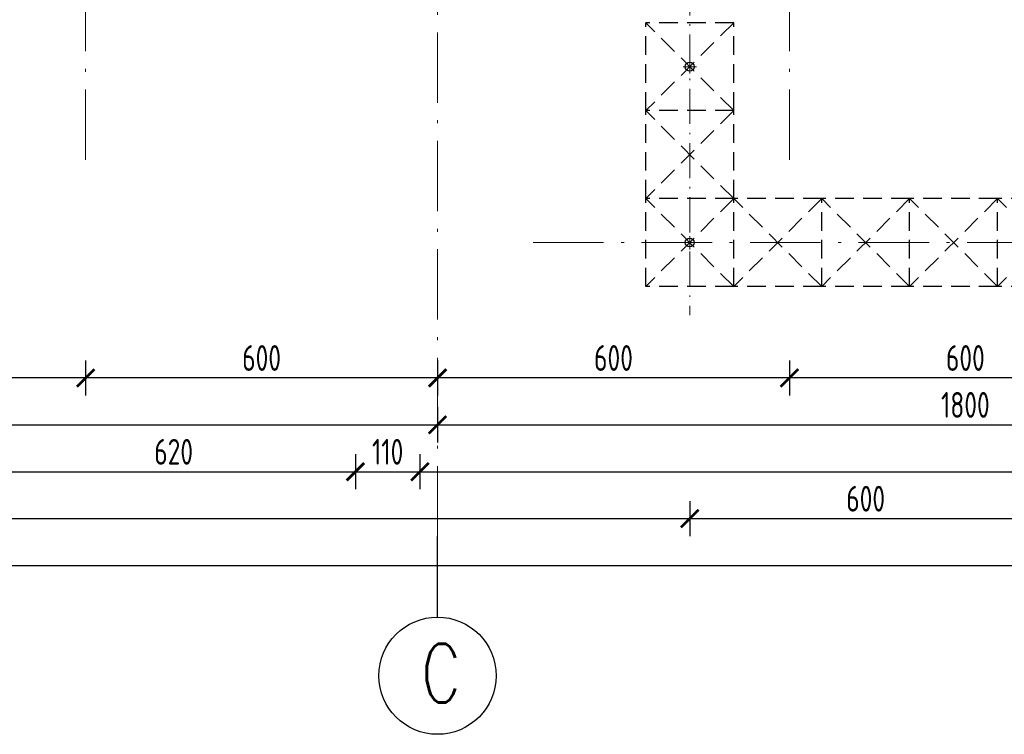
# Model space of a CAD drawing. Extents: x 153948 to 285449, y -89387 to -60195.
# Tile 23 of 108: x 251608 to 253287, y -87017 to -85798. Entities that reach past the tile are written whole.
import ezdxf

# ---------------------------------------------------------------- set-up
doc = ezdxf.new("R2010")
doc.units = 0
doc.header["$LTSCALE"] = 100
doc.header["$MEASUREMENT"] = 0
doc.header["$PDMODE"] = 1
doc.linetypes.add('ACAD_ISO10W100', pattern=[18.5, 12, -3, 0.5, -3])
doc.linetypes.add('HIDDEN2', pattern=[4.7625, 3.175, -1.5875])
doc.layers.get('0').update_dxf_attribs({"linetype": 'CONTINUOUS'})
doc.layers.get('DEFPOINTS').update_dxf_attribs({"linetype": 'CONTINUOUS'})
for name, color, linetype in [('K-STA', 2, 'CONTINUOUS'), ('RYNNY', 2, 'CONTINUOUS'), ('TEXT1', 2, 'CONTINUOUS'), ('WYMIARY', 1, 'CONTINUOUS')]:
    doc.layers.add(name, color=color, linetype=linetype)
doc.layers.add('OSIE', color=8, linetype='ACAD_ISO10W100', lineweight=15)
doc.styles.add('STYLE2', font='isocp.shx', dxfattribs={"width": 0.8})
doc.styles.add('TXT3', font='SIMPLEX.SHX', dxfattribs={"width": 0.75, "height": 40})
doc.dimstyles.new('KRESKI_100', dxfattribs={"dimscale": 20, "dimtxt": 2.2, "dimasz": 1.5, "dimexe": 1.5, "dimexo": 1.5, "dimgap": 0.6, "dimtad": 1, "dimdec": 1, "dimrnd": 0.5, "dimdsep": 46, "dimtxsty": 'STYLE2', "dimblk1": 'ARCHTICK', "dimblk2": 'ARCHTICK', "dimsah": 1, "dimcen": 2.5, "dimdle": 1.5, "dimclrd": 10, "dimclre": 10, "dimclrt": 15, "dimadec": 0, "dimazin": 0, "dimtfac": 1, "dimtdec": 1, "dimtmove": 1, "dimatfit": 3, "dimldrblk": 'ARCHTICK', "dimfxl": 1.5, "dimfxlon": 1, "dimtolj": 1, "dimtzin": 0, "dimarcsym": 0})

# ---------------------------------------------------------------- blocks, each defined once
blk = doc.blocks.new('_ARCHTICK')
at = {"color": 0, "linetype": 'ByBlock', "const_width": 0.15}
blk.add_lwpolyline([(-0.5, -0.5), (0.5, 0.5)], dxfattribs=at)
blk = doc.blocks.new('*D20')
at = {"layer": 'DEFPOINTS', "color": 0, "ltscale": 0.1, "transparency": 16777216}
for p in [(248692.9, -85703), (260307.9, -85703), (260307.9, -86729)]:
    blk.add_point(p, dxfattribs=at)
at = {"layer": 'WYMIARY', "color": 10, "lineweight": -2, "ltscale": 0.1, "transparency": 16777216}
for p, q in [((248692.9, -86699), (248692.9, -86759)), ((260307.9, -86699), (260307.9, -86759)), ((248662.9, -86729), (260337.9, -86729))]:
    blk.add_line(p, q, dxfattribs=at)
at = {"layer": 'WYMIARY', "color": 10, "lineweight": -2, "ltscale": 0.1, "transparency": 16777216, "xscale": 30, "yscale": 30, "zscale": 30, "rotation": 180}
blk.add_blockref('_ARCHTICK', (248692.9, -86729), dxfattribs=at)
at = {"layer": 'WYMIARY', "color": 10, "lineweight": -2, "ltscale": 0.1, "transparency": 16777216, "xscale": 30, "yscale": 30, "zscale": 30}
blk.add_blockref('_ARCHTICK', (260307.9, -86729), dxfattribs=at)
at = {"layer": 'WYMIARY', "color": 15, "ltscale": 0.1, "transparency": 16777216, "insert": (254500.4, -86695), "char_height": 44, "attachment_point": 5, "style": 'STYLE2'}
blk.add_mtext('\\A1;11615', dxfattribs=at)
blk = doc.blocks.new('*D21')
at = {"layer": 'DEFPOINTS', "color": 0, "ltscale": 0.1, "transparency": 16777216}
for p in [(248692.9, -85703), (252750.4, -86569), (252750.4, -86649)]:
    blk.add_point(p, dxfattribs=at)
at = {"layer": 'WYMIARY', "color": 10, "lineweight": -2, "ltscale": 0.1, "transparency": 16777216}
for p, q in [((248692.9, -86619), (248692.9, -86679)), ((252750.4, -86619), (252750.4, -86679)), ((248662.9, -86649), (252780.4, -86649))]:
    blk.add_line(p, q, dxfattribs=at)
at = {"layer": 'WYMIARY', "color": 10, "lineweight": -2, "ltscale": 0.1, "transparency": 16777216, "xscale": 30, "yscale": 30, "zscale": 30, "rotation": 180}
blk.add_blockref('_ARCHTICK', (248692.9, -86649), dxfattribs=at)
at = {"layer": 'WYMIARY', "color": 10, "lineweight": -2, "ltscale": 0.1, "transparency": 16777216, "xscale": 30, "yscale": 30, "zscale": 30}
blk.add_blockref('_ARCHTICK', (252750.4, -86649), dxfattribs=at)
at = {"layer": 'WYMIARY', "color": 15, "ltscale": 0.1, "transparency": 16777216, "insert": (250721.7, -86615), "char_height": 44, "attachment_point": 5, "style": 'STYLE2'}
blk.add_mtext('\\A1;4057.5', dxfattribs=at)
blk = doc.blocks.new('*D22')
at = {"layer": 'DEFPOINTS', "color": 0, "ltscale": 0.1, "transparency": 16777216}
for p in [(252750.4, -86569), (253350.4, -86569), (253350.4, -86649)]:
    blk.add_point(p, dxfattribs=at)
at = {"layer": 'WYMIARY', "color": 10, "lineweight": -2, "ltscale": 0.1, "transparency": 16777216}
for p, q in [((252750.4, -86619), (252750.4, -86679)), ((253350.4, -86619), (253350.4, -86679)), ((252720.4, -86649), (253380.4, -86649))]:
    blk.add_line(p, q, dxfattribs=at)
at = {"layer": 'WYMIARY', "color": 10, "lineweight": -2, "ltscale": 0.1, "transparency": 16777216, "xscale": 30, "yscale": 30, "zscale": 30, "rotation": 180}
blk.add_blockref('_ARCHTICK', (252750.4, -86649), dxfattribs=at)
at = {"layer": 'WYMIARY', "color": 10, "lineweight": -2, "ltscale": 0.1, "transparency": 16777216, "xscale": 30, "yscale": 30, "zscale": 30}
blk.add_blockref('_ARCHTICK', (253350.4, -86649), dxfattribs=at)
at = {"layer": 'WYMIARY', "color": 15, "ltscale": 0.1, "transparency": 16777216, "insert": (253050.4, -86615), "char_height": 44, "attachment_point": 5, "style": 'STYLE2'}
blk.add_mtext('\\A1;600', dxfattribs=at)
blk = doc.blocks.new('*D36')
at = {"layer": 'DEFPOINTS', "color": 0, "ltscale": 0.1, "transparency": 16777216}
for p in [(251560.4, -85703), (252180.4, -86489), (252180.4, -86569)]:
    blk.add_point(p, dxfattribs=at)
at = {"layer": 'WYMIARY', "color": 10, "lineweight": -2, "ltscale": 0.1, "transparency": 16777216}
for p, q in [((251560.4, -86539), (251560.4, -86599)), ((252180.4, -86539), (252180.4, -86599)), ((251530.4, -86569), (252210.4, -86569))]:
    blk.add_line(p, q, dxfattribs=at)
at = {"layer": 'WYMIARY', "color": 10, "lineweight": -2, "ltscale": 0.1, "transparency": 16777216, "xscale": 30, "yscale": 30, "zscale": 30, "rotation": 180}
blk.add_blockref('_ARCHTICK', (251560.4, -86569), dxfattribs=at)
at = {"layer": 'WYMIARY', "color": 10, "lineweight": -2, "ltscale": 0.1, "transparency": 16777216, "xscale": 30, "yscale": 30, "zscale": 30}
blk.add_blockref('_ARCHTICK', (252180.4, -86569), dxfattribs=at)
at = {"layer": 'WYMIARY', "color": 15, "ltscale": 0.1, "transparency": 16777216, "insert": (251870.4, -86535), "char_height": 44, "attachment_point": 5, "style": 'STYLE2'}
blk.add_mtext('\\A1;620', dxfattribs=at)
blk = doc.blocks.new('*D37')
at = {"layer": 'DEFPOINTS', "color": 0, "ltscale": 0.1, "transparency": 16777216}
for p in [(252180.4, -86489), (252290.4, -86489), (252290.4, -86569)]:
    blk.add_point(p, dxfattribs=at)
at = {"layer": 'WYMIARY', "color": 10, "lineweight": -2, "ltscale": 0.1, "transparency": 16777216}
for p, q in [((252180.4, -86539), (252180.4, -86599)), ((252290.4, -86539), (252290.4, -86599)), ((252150.4, -86569), (252320.4, -86569))]:
    blk.add_line(p, q, dxfattribs=at)
at = {"layer": 'WYMIARY', "color": 10, "lineweight": -2, "ltscale": 0.1, "transparency": 16777216, "xscale": 30, "yscale": 30, "zscale": 30, "rotation": 180}
blk.add_blockref('_ARCHTICK', (252180.4, -86569), dxfattribs=at)
at = {"layer": 'WYMIARY', "color": 10, "lineweight": -2, "ltscale": 0.1, "transparency": 16777216, "xscale": 30, "yscale": 30, "zscale": 30}
blk.add_blockref('_ARCHTICK', (252290.4, -86569), dxfattribs=at)
at = {"layer": 'WYMIARY', "color": 15, "ltscale": 0.1, "transparency": 16777216, "insert": (252235.4, -86535), "char_height": 44, "attachment_point": 5, "style": 'STYLE2'}
blk.add_mtext('\\A1;110', dxfattribs=at)
blk = doc.blocks.new('*D38')
at = {"layer": 'DEFPOINTS', "color": 0, "ltscale": 0.1, "transparency": 16777216}
for p in [(252290.4, -86489), (255195.4, -86489), (255195.4, -86569)]:
    blk.add_point(p, dxfattribs=at)
at = {"layer": 'WYMIARY', "color": 10, "lineweight": -2, "ltscale": 0.1, "transparency": 16777216}
for p, q in [((252290.4, -86539), (252290.4, -86599)), ((255195.4, -86539), (255195.4, -86599)), ((252260.4, -86569), (255225.4, -86569))]:
    blk.add_line(p, q, dxfattribs=at)
at = {"layer": 'WYMIARY', "color": 10, "lineweight": -2, "ltscale": 0.1, "transparency": 16777216, "xscale": 30, "yscale": 30, "zscale": 30, "rotation": 180}
blk.add_blockref('_ARCHTICK', (252290.4, -86569), dxfattribs=at)
at = {"layer": 'WYMIARY', "color": 10, "lineweight": -2, "ltscale": 0.1, "transparency": 16777216, "xscale": 30, "yscale": 30, "zscale": 30}
blk.add_blockref('_ARCHTICK', (255195.4, -86569), dxfattribs=at)
at = {"layer": 'WYMIARY', "color": 15, "ltscale": 0.1, "transparency": 16777216, "insert": (253742.9, -86535), "char_height": 44, "attachment_point": 5, "style": 'STYLE2'}
blk.add_mtext('\\A1;2905', dxfattribs=at)
blk = doc.blocks.new('*D43')
at = {"layer": 'DEFPOINTS', "color": 0, "ltscale": 0.1, "transparency": 16777216}
for p in [(250520.4, -86409), (252320.4, -86409), (252320.4, -86489)]:
    blk.add_point(p, dxfattribs=at)
at = {"layer": 'WYMIARY', "color": 10, "lineweight": -2, "ltscale": 0.1, "transparency": 16777216}
for p, q in [((250520.4, -86459), (250520.4, -86519)), ((252320.4, -86459), (252320.4, -86519)), ((250490.4, -86489), (252350.4, -86489))]:
    blk.add_line(p, q, dxfattribs=at)
at = {"layer": 'WYMIARY', "color": 10, "lineweight": -2, "ltscale": 0.1, "transparency": 16777216, "xscale": 30, "yscale": 30, "zscale": 30, "rotation": 180}
blk.add_blockref('_ARCHTICK', (250520.4, -86489), dxfattribs=at)
at = {"layer": 'WYMIARY', "color": 10, "lineweight": -2, "ltscale": 0.1, "transparency": 16777216, "xscale": 30, "yscale": 30, "zscale": 30}
blk.add_blockref('_ARCHTICK', (252320.4, -86489), dxfattribs=at)
at = {"layer": 'WYMIARY', "color": 15, "ltscale": 0.1, "transparency": 16777216, "insert": (251420.4, -86455), "char_height": 44, "attachment_point": 5, "style": 'STYLE2'}
blk.add_mtext('\\A1;1800', dxfattribs=at)
blk = doc.blocks.new('*D44')
at = {"layer": 'DEFPOINTS', "color": 0, "ltscale": 0.1, "transparency": 16777216}
for p in [(252320.4, -86409), (254120.4, -86409), (254120.4, -86489)]:
    blk.add_point(p, dxfattribs=at)
at = {"layer": 'WYMIARY', "color": 10, "lineweight": -2, "ltscale": 0.1, "transparency": 16777216}
for p, q in [((252320.4, -86459), (252320.4, -86519)), ((254120.4, -86459), (254120.4, -86519)), ((252290.4, -86489), (254150.4, -86489))]:
    blk.add_line(p, q, dxfattribs=at)
at = {"layer": 'WYMIARY', "color": 10, "lineweight": -2, "ltscale": 0.1, "transparency": 16777216, "xscale": 30, "yscale": 30, "zscale": 30, "rotation": 180}
blk.add_blockref('_ARCHTICK', (252320.4, -86489), dxfattribs=at)
at = {"layer": 'WYMIARY', "color": 10, "lineweight": -2, "ltscale": 0.1, "transparency": 16777216, "xscale": 30, "yscale": 30, "zscale": 30}
blk.add_blockref('_ARCHTICK', (254120.4, -86489), dxfattribs=at)
at = {"layer": 'WYMIARY', "color": 15, "ltscale": 0.1, "transparency": 16777216, "insert": (253220.4, -86455), "char_height": 44, "attachment_point": 5, "style": 'STYLE2'}
blk.add_mtext('\\A1;1800', dxfattribs=at)
blk = doc.blocks.new('*D63')
at = {"layer": 'DEFPOINTS', "color": 0, "ltscale": 0.1, "transparency": 16777216}
for p in [(252920.4, -86329), (253520.4, -86329), (252920.4, -86409)]:
    blk.add_point(p, dxfattribs=at)
at = {"layer": 'WYMIARY', "color": 10, "lineweight": -2, "ltscale": 0.1, "transparency": 16777216}
for p, q in [((252920.4, -86379), (252920.4, -86439)), ((253520.4, -86379), (253520.4, -86439)), ((253550.4, -86409), (252890.4, -86409))]:
    blk.add_line(p, q, dxfattribs=at)
at = {"layer": 'WYMIARY', "color": 10, "lineweight": -2, "ltscale": 0.1, "transparency": 16777216, "xscale": 30, "yscale": 30, "zscale": 30, "rotation": 180}
blk.add_blockref('_ARCHTICK', (252920.4, -86409), dxfattribs=at)
at = {"layer": 'WYMIARY', "color": 10, "lineweight": -2, "ltscale": 0.1, "transparency": 16777216, "xscale": 30, "yscale": 30, "zscale": 30}
blk.add_blockref('_ARCHTICK', (253520.4, -86409), dxfattribs=at)
at = {"layer": 'WYMIARY', "color": 15, "ltscale": 0.1, "transparency": 16777216, "insert": (253220.4, -86375), "char_height": 44, "attachment_point": 5, "style": 'STYLE2'}
blk.add_mtext('\\A1;600', dxfattribs=at)
blk = doc.blocks.new('*D64')
at = {"layer": 'DEFPOINTS', "color": 0, "ltscale": 0.1, "transparency": 16777216}
for p in [(251720.4, -86329), (252320.4, -86329), (251720.4, -86409)]:
    blk.add_point(p, dxfattribs=at)
at = {"layer": 'WYMIARY', "color": 10, "lineweight": -2, "ltscale": 0.1, "transparency": 16777216}
for p, q in [((251720.4, -86379), (251720.4, -86439)), ((252320.4, -86379), (252320.4, -86439)), ((252350.4, -86409), (251690.4, -86409))]:
    blk.add_line(p, q, dxfattribs=at)
at = {"layer": 'WYMIARY', "color": 10, "lineweight": -2, "ltscale": 0.1, "transparency": 16777216, "xscale": 30, "yscale": 30, "zscale": 30, "rotation": 180}
blk.add_blockref('_ARCHTICK', (251720.4, -86409), dxfattribs=at)
at = {"layer": 'WYMIARY', "color": 10, "lineweight": -2, "ltscale": 0.1, "transparency": 16777216, "xscale": 30, "yscale": 30, "zscale": 30}
blk.add_blockref('_ARCHTICK', (252320.4, -86409), dxfattribs=at)
at = {"layer": 'WYMIARY', "color": 15, "ltscale": 0.1, "transparency": 16777216, "insert": (252020.4, -86375), "char_height": 44, "attachment_point": 5, "style": 'STYLE2'}
blk.add_mtext('\\A1;600', dxfattribs=at)
blk = doc.blocks.new('*D65')
at = {"layer": 'DEFPOINTS', "color": 0, "ltscale": 0.1, "transparency": 16777216}
for p in [(251120.4, -86329), (251720.4, -86329), (251120.4, -86409)]:
    blk.add_point(p, dxfattribs=at)
at = {"layer": 'WYMIARY', "color": 10, "lineweight": -2, "ltscale": 0.1, "transparency": 16777216}
for p, q in [((251120.4, -86379), (251120.4, -86439)), ((251720.4, -86379), (251720.4, -86439)), ((251750.4, -86409), (251090.4, -86409))]:
    blk.add_line(p, q, dxfattribs=at)
at = {"layer": 'WYMIARY', "color": 10, "lineweight": -2, "ltscale": 0.1, "transparency": 16777216, "xscale": 30, "yscale": 30, "zscale": 30, "rotation": 180}
blk.add_blockref('_ARCHTICK', (251120.4, -86409), dxfattribs=at)
at = {"layer": 'WYMIARY', "color": 10, "lineweight": -2, "ltscale": 0.1, "transparency": 16777216, "xscale": 30, "yscale": 30, "zscale": 30}
blk.add_blockref('_ARCHTICK', (251720.4, -86409), dxfattribs=at)
at = {"layer": 'WYMIARY', "color": 15, "ltscale": 0.1, "transparency": 16777216, "insert": (251420.4, -86375), "char_height": 44, "attachment_point": 5, "style": 'STYLE2'}
blk.add_mtext('\\A1;600', dxfattribs=at)
blk = doc.blocks.new('*D77')
at = {"layer": 'DEFPOINTS', "color": 0, "ltscale": 0.1, "transparency": 16777216}
for p in [(252320.4, -86329), (252920.4, -86329), (252320.4, -86409)]:
    blk.add_point(p, dxfattribs=at)
at = {"layer": 'WYMIARY', "color": 10, "lineweight": -2, "ltscale": 0.1, "transparency": 16777216}
for p, q in [((252320.4, -86379), (252320.4, -86439)), ((252920.4, -86379), (252920.4, -86439)), ((252950.4, -86409), (252290.4, -86409))]:
    blk.add_line(p, q, dxfattribs=at)
at = {"layer": 'WYMIARY', "color": 10, "lineweight": -2, "ltscale": 0.1, "transparency": 16777216, "xscale": 30, "yscale": 30, "zscale": 30, "rotation": 180}
blk.add_blockref('_ARCHTICK', (252320.4, -86409), dxfattribs=at)
at = {"layer": 'WYMIARY', "color": 10, "lineweight": -2, "ltscale": 0.1, "transparency": 16777216, "xscale": 30, "yscale": 30, "zscale": 30}
blk.add_blockref('_ARCHTICK', (252920.4, -86409), dxfattribs=at)
at = {"layer": 'WYMIARY', "color": 15, "ltscale": 0.1, "transparency": 16777216, "insert": (252620.4, -86375), "char_height": 44, "attachment_point": 5, "style": 'STYLE2'}
blk.add_mtext('\\A1;600', dxfattribs=at)

msp = doc.modelspace()

# ---------------------------------------------------------------- linework, layer by layer
at = {"layer": 'K-STA', "color": 3, "linetype": 'HIDDEN2', "ltscale": 0.1}
for p, q in [((252825.4, -85803.05), (252675.4, -85953.05)), ((252825.4, -85953.05), (252675.4, -85803.05)), ((252675.4, -85953.05), (252675.4, -85803.05)), ((252825.4, -85803.05), (252675.4, -85803.05)), ((252675.4, -85953.05), (252675.4, -85803.05)), ((252825.4, -85953.05), (252825.4, -85803.05)), ((252825.4, -85953.05), (252825.4, -85803.05)), ((252825.4, -85953.05), (252825.4, -85803.05)), ((252825.4, -85953.05), (252825.4, -85803.05)), ((252825.4, -85953.05), (252675.4, -85953.05)), ((252825.4, -86103.05), (252675.4, -85953.05)), ((252825.4, -85953.05), (252675.4, -86103.05)), ((252675.4, -86103.05), (252675.4, -85953.05)), ((252825.4, -86103.05), (252825.4, -85953.05)), ((252675.4, -86253.05), (252675.4, -86103.05)), ((252825.4, -86253.05), (252675.4, -86103.05)), ((252825.4, -86103.05), (252675.4, -86103.05)), ((252825.4, -86103.05), (252675.4, -86253.05)), ((252825.4, -86253.05), (252825.4, -86103.05)), ((252825.4, -86253.05), (252825.4, -86103.05)), ((252825.4, -86253.05), (252825.4, -86103.05)), ((252975.4, -86253.05), (252825.4, -86103.05)), ((252975.4, -86103.05), (252825.4, -86253.05)), ((252975.4, -86103.05), (252825.4, -86103.05)), ((252825.4, -86253.05), (252825.4, -86103.05)), ((253125.4, -86103.05), (252975.4, -86253.05)), ((253125.4, -86103.05), (252975.4, -86103.05)), ((253125.4, -86253.05), (252975.4, -86103.05)), ((252975.4, -86253.05), (252975.4, -86103.05)), ((253125.4, -86253.05), (253125.4, -86103.05)), ((253275.4, -86253.05), (253125.4, -86103.05)), ((253275.4, -86103.05), (253125.4, -86103.05)), ((253275.4, -86103.05), (253125.4, -86253.05)), ((253425.4, -86103.05), (253275.4, -86253.05)), ((253425.4, -86103.05), (253275.4, -86103.05)), ((253425.4, -86253.05), (253275.4, -86103.05)), ((253275.4, -86253.05), (253275.4, -86103.05)), ((253275.4, -86253.05), (253275.4, -86103.05)), ((252825.4, -86253.05), (252675.4, -86253.05)), ((252975.4, -86253.05), (252825.4, -86253.05)), ((253125.4, -86253.05), (252975.4, -86253.05)), ((253275.4, -86253.05), (253125.4, -86253.05)), ((253425.4, -86253.05), (253275.4, -86253.05))]:
    msp.add_line(p, q, dxfattribs=at)
at = {"layer": 'OSIE', "ltscale": 0.1}
for p, q in [((252320.4, -86679.55), (252320.4, -72442.49)), ((251720.4, -86036.78), (251720.4, -85049.97)), ((252920.4, -86036.78), (252920.4, -85049.97)), ((252750.4, -85889.81), (252750.4, -85867.01)), ((252761.8, -85878.05), (252739.01, -85878.05)), ((252483.42, -86178.05), (254625.4, -86178.05)), ((252761.8, -86178.05), (252739.01, -86178.05)), ((252750.4, -86189.81), (252750.4, -86167.01))]:
    msp.add_line(p, q, dxfattribs=at)
at = {"layer": 'OSIE', "ltscale": 0.05}
msp.add_line((252750.4, -85730.8), (252750.4, -86301.85), dxfattribs=at)
at = {"layer": 'RYNNY', "ltscale": 0.1}
for centre in [(252750.4, -85878.05), (252750.4, -86178.05)]:
    msp.add_circle(centre, 7.5, dxfattribs=at)
at = {"layer": 'TEXT1'}
msp.add_line((252320.4, -86816.91), (252320.4, -86679.55), dxfattribs=at)
msp.add_circle((252320.4, -86916.91), 100, dxfattribs=at)

# ---------------------------------------------------------------- texts
at = {"layer": 'TEXT1', "style": 'TXT3', "width": 0.75}
msp.add_text('C', height=100, dxfattribs=at).set_placement((252292.56, -86962.64))

# ---------------------------------------------------------------- dimensions: what is measured, and where the dimension line sits
at = {"layer": 'WYMIARY', "ltscale": 0.1}
for base, p1, p2, picture, middle in [((260307.9, -86729.04), (248692.9, -85703.05), (260307.9, -85703.05), '*D20', (254500.4, -86695.04)), ((252750.4, -86649.04), (248692.9, -85703.05), (252750.4, -86569.04), '*D21', (250721.65, -86615.04)), ((252180.4, -86569.04), (251560.4, -85703.05), (252180.4, -86489.04), '*D36', (251870.4, -86535.04)), ((251120.4, -86409.04), (251720.4, -86329.04), (251120.4, -86329.04), '*D65', (251420.4, -86375.04)), ((251720.4, -86409.04), (252320.4, -86329.04), (251720.4, -86329.04), '*D64', (252020.4, -86375.04)), ((252320.4, -86409.04), (252920.4, -86329.04), (252320.4, -86329.04), '*D77', (252620.4, -86375.04)), ((252920.4, -86409.04), (253520.4, -86329.04), (252920.4, -86329.04), '*D63', (253220.4, -86375.04)), ((252320.4, -86489.04), (250520.4, -86409.04), (252320.4, -86409.04), '*D43', (251420.4, -86455.04)), ((254120.4, -86489.04), (252320.4, -86409.04), (254120.4, -86409.04), '*D44', (253220.4, -86455.04)), ((252290.4, -86569.04), (252180.4, -86489.04), (252290.4, -86489.04), '*D37', (252235.4, -86535.04)), ((255195.4, -86569.04), (252290.4, -86489.04), (255195.4, -86489.04), '*D38', (253742.9, -86535.04)), ((253350.4, -86649.04), (252750.4, -86569.04), (253350.4, -86569.04), '*D22', (253050.4, -86615.04))]:
    dim = msp.add_linear_dim(base=base, p1=p1, p2=p2, dimstyle='KRESKI_100', dxfattribs=at)
    dim.commit()
    dim.dimension.update_dxf_attribs({"geometry": picture, "text_midpoint": middle})

doc.saveas('drawing.dxf')
